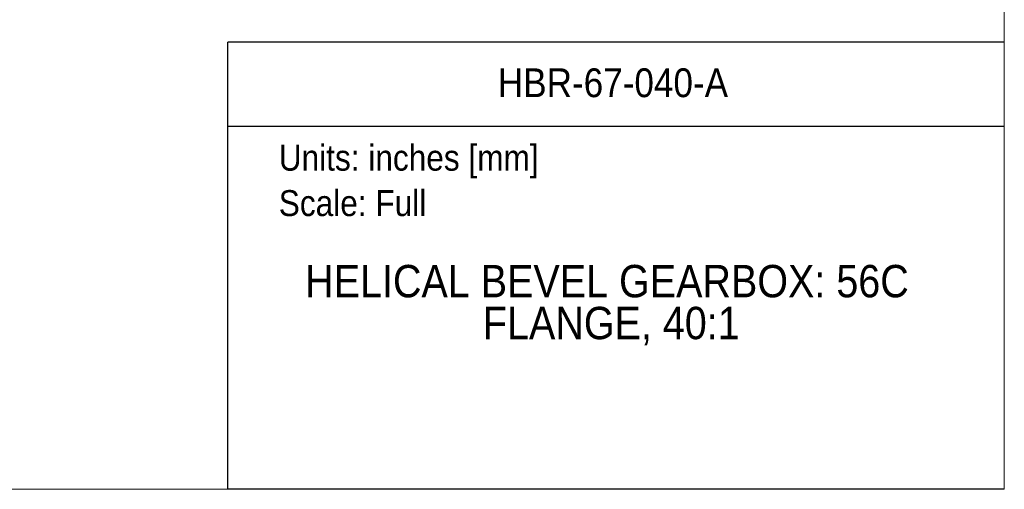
# Model space of a CAD drawing. Header units: inches. Extents: x 0 to 68, y 0 to 44.
# Tile 8 of 20: x 45.2 to 68, y 0 to 10.9. Entities that reach past the tile are written whole.
import ezdxf
from ezdxf.enums import TextEntityAlignment as Align

# ---------------------------------------------------------------- set-up
doc = ezdxf.new("R2010")
doc.units = ezdxf.units.IN
doc.header["$LTSCALE"] = 4
doc.header["$MEASUREMENT"] = 0
doc.linetypes.add('SLD-Solid', pattern=[0])
doc.layers.add('SLD-DEFPOINTS', color=7, linetype='Continuous')
doc.layers.add('TEXT', color=140, linetype='SLD-Solid', lineweight=25)
doc.styles.add('SLDTEXTSTYLE0', font='GOTHIC.TTF', dxfattribs={"width": 0.913})

# ---------------------------------------------------------------- blocks, each defined once
blk = doc.blocks.new('Block2')
at = {"color": 7, "linetype": 'SLD-Solid', "lineweight": 18}
for q in [(68, 44), (0, 0)]:
    blk.add_line((68, 0), q, dxfattribs=at)
blk = doc.blocks.new('Block1')
at = {"color": 140, "linetype": 'SLD-Solid', "lineweight": 18}
blk.add_line((68, 0), (68, 10.356), dxfattribs=at)
at = {"layer": 'TEXT'}
for p, q in [((68, 10.356), (50, 10.356)), ((50, 0), (50, 10.356)), ((50, 8.409), (68, 8.409)), ((68, 0), (50, 0))]:
    blk.add_line(p, q, dxfattribs=at)
at = {"layer": 'TEXT', "char_height": 0.6, "attachment_point": 1, "style": 'SLDTEXTSTYLE0'}
for s, insert in [('Units: inches [mm]', (51.179, 7.979)), ('Scale: Full', (51.179, 6.928))]:
    blk.add_mtext(s, dxfattribs=dict(at, insert=insert))
at = {"layer": 'TEXT', "color": 140, "style": 'SLDTEXTSTYLE0', "width": 0.913}
for tag, height, p in [('AUTOATTR0', 0.667, (56.258, 8.882)), ('AUTOATTR1_0', 0.75, (51.79, 4.221)), ('AUTOATTR1_1', 0.75, (55.911, 3.251))]:
    blk.add_attdef(tag, text='', height=height, dxfattribs=at).set_placement(p, align=Align.BOTTOM_LEFT)

msp = doc.modelspace()

# ---------------------------------------------------------------- block references
at = {"layer": 'SLD-DEFPOINTS'}
msp.add_blockref('Block2', (0, 0), dxfattribs=at)
ref = msp.add_blockref('Block1', (0, 0), dxfattribs=at)
ref.add_attrib('AUTOATTR0', 'HBR-67-040-A', dxfattribs={"layer": 'TEXT', "height": 0.66667, "style": 'SLDTEXTSTYLE0', "width": 0.913}).set_placement((56.258, 8.882), align=Align.BOTTOM_LEFT)
ref.add_attrib('AUTOATTR1_0', 'HELICAL BEVEL GEARBOX: 56C ', dxfattribs={"layer": 'TEXT', "height": 0.75, "style": 'SLDTEXTSTYLE0', "width": 0.913}).set_placement((51.79, 4.221), align=Align.BOTTOM_LEFT)
ref.add_attrib('AUTOATTR1_1', 'FLANGE, 40:1', dxfattribs={"layer": 'TEXT', "height": 0.75, "style": 'SLDTEXTSTYLE0', "width": 0.913}).set_placement((55.911, 3.251), align=Align.BOTTOM_LEFT)

doc.saveas('drawing.dxf')
